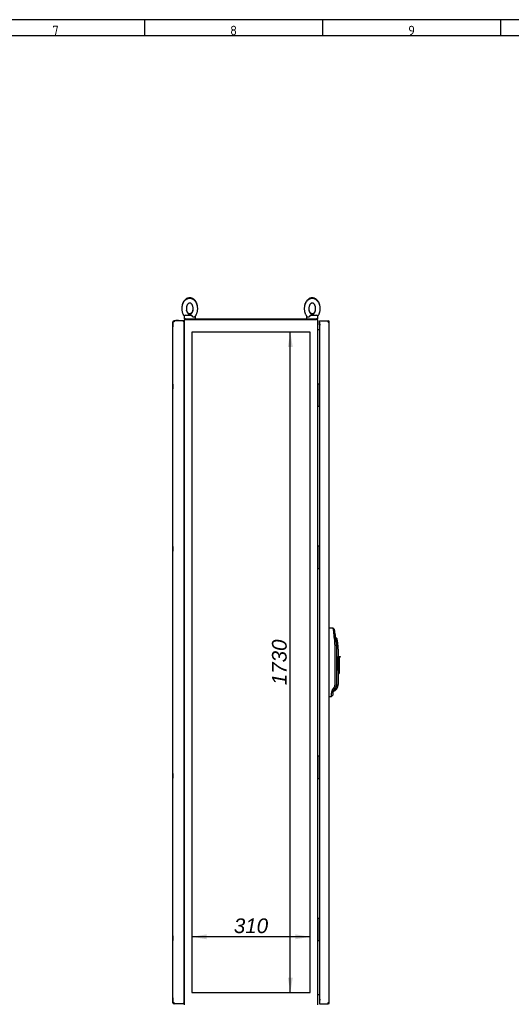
# Paper-space layout 'Layout1' of a CAD drawing. Extents: x 87 to 5769, y 148 to 4026.
# Tile 7 of 8: x 3068 to 4356, y 1446 to 4026. Entities that reach past the tile are written whole.
import ezdxf
from ezdxf.lldxf.tags import DXFTag

# ---------------------------------------------------------------- set-up
doc = ezdxf.new("R2010")
doc.units = 0
doc.header["$LTSCALE"] = 14
doc.layers.get('0').update_dxf_attribs({"linetype": 'CONTINUOUS'})
for name, color, linetype in [('_TRANSLATION', 7, 'CONTINUOUS'), ('AE00100_03', 7, 'CONTINUOUS'), ('AE00198_03', 7, 'CONTINUOUS'), ('AE00219_03', 7, 'CONTINUOUS'), ('AE00500_10', 7, 'CONTINUOUS'), ('AE00715_01', 7, 'CONTINUOUS'), ('AE00992_10', 7, 'CONTINUOUS'), ('DEFAULT', 7, 'CONTINUOUS'), ('DV3__TRANSLATION', 7, 'CONTINUOUS'), ('F0000000_08', 7, 'CONTINUOUS'), ('F0000000_85', 7, 'CONTINUOUS'), ('F0000000_89', 7, 'CONTINUOUS'), ('F0000000_91', 7, 'CONTINUOUS'), ('F0000001_27', 7, 'CONTINUOUS'), ('F0000001_28', 7, 'CONTINUOUS'), ('F0000001_37', 7, 'CONTINUOUS')]:
    doc.layers.add(name, color=color, linetype=linetype)
doc.styles.add('SEACAD_ARIAL', font='arial.ttf')
doc.styles.add('SEACAD_ARIALI', font='ariali.ttf')
tags = doc.linetypes.add('CENTER2', pattern=[28.575, 19.05, -3.175, 3.175, -3.175]).pattern_tags.tags
tags[10:11] = [DXFTag(74, 4), DXFTag(75, 0), DXFTag(340, '0'), DXFTag(46, 0.0), DXFTag(50, 0.0), DXFTag(44, 0.0), DXFTag(45, 0.0)]
tags[8:9] = [DXFTag(74, 4), DXFTag(75, 0), DXFTag(340, '0'), DXFTag(46, 0.0), DXFTag(50, 0.0), DXFTag(44, 0.0), DXFTag(45, 0.0)]
tags[6:7] = [DXFTag(74, 4), DXFTag(75, 0), DXFTag(340, '0'), DXFTag(46, 0.0), DXFTag(50, 0.0), DXFTag(44, 0.0), DXFTag(45, 0.0)]
tags[4:5] = [DXFTag(74, 4), DXFTag(75, 0), DXFTag(340, '0'), DXFTag(46, 0.0), DXFTag(50, 0.0), DXFTag(44, 0.0), DXFTag(45, 0.0)]
doc.dimstyles.new('ISO', dxfattribs={"dimtxt": 16.5, "dimasz": 16.5, "dimexe": 8.25, "dimexo": 8.25, "dimgap": 4.125, "dimtad": 1, "dimdec": 1, "dimtxsty": 'SEACAD_ARIAL', "dimblk1": '_SE_FILLED', "dimblk2": '_SE_FILLED', "dimsah": 1, "dimcen": 8.25, "dimazin": 3, "dimtfac": 0.7, "dimtdec": 3, "dimtmove": 0, "dimatfit": 3})

# ---------------------------------------------------------------- blocks, each defined once
blk = doc.blocks.new('DMBLK148')
at = {"layer": '_TRANSLATION', "linetype": 'CONTINUOUS'}
for points in [[(3557.5, 1629.6), (3519, 1623.2), (3557.5, 1616.8)], [(3790.5, 1629.6), (3790.5, 1616.8), (3829, 1623.2)]]:
    blk.add_hatch(color=7, dxfattribs=at).paths.add_polyline_path(points)
at = {"layer": '_TRANSLATION', "color": 7, "linetype": 'CONTINUOUS'}
blk.add_line((3829, 1623.2), (3519, 1623.2), dxfattribs=at)
at = {"layer": '_TRANSLATION', "color": 7, "linetype": 'CONTINUOUS', "style": 'SEACAD_ARIALI'}
blk.add_text('310', height=38.5, dxfattribs=at).set_placement((3629.1, 1632.8))
blk = doc.blocks.new('_SE_FILLED')
at = {"color": 0}
blk.add_line((0, 0), (-1, 0), dxfattribs=at)
blk.add_solid([(0, 0), (-1, -0.1665), (-1, 0.1665), (0, 0)], dxfattribs=at)
blk = doc.blocks.new('DMBLK149')
at = {"layer": '_TRANSLATION', "linetype": 'CONTINUOUS'}
for points in [[(3770.7, 3168.9), (3783.5, 3168.9), (3777.1, 3207.4)], [(3770.7, 1515.9), (3777.1, 1477.4), (3783.5, 1515.9)]]:
    blk.add_hatch(color=7, dxfattribs=at).paths.add_polyline_path(points)
at = {"layer": '_TRANSLATION', "color": 7, "linetype": 'CONTINUOUS'}
blk.add_line((3777.1, 1477.4), (3777.1, 3207.4), dxfattribs=at)
at = {"layer": '_TRANSLATION', "color": 7, "linetype": 'CONTINUOUS', "style": 'SEACAD_ARIALI'}
blk.add_text('1730', height=38.5, rotation=90, dxfattribs=at).set_placement((3767.5, 2282.5))

psp = doc.layouts.get("Layout1")

# ---------------------------------------------------------------- linework, layer by layer
at = {"color": 7, "linetype": 'CONTINUOUS'}
for p, q in [((5769.29, 4026.24), (87.28, 4026.24)), ((3394.72, 4026.24), (3394.72, 3983.84)), ((3861.15, 4026.24), (3861.15, 3983.84)), ((4327.59, 4026.24), (4327.59, 3983.84))]:
    psp.add_line(p, q, dxfattribs=at)
at = {"layer": 'AE00100_03', "color": 7, "linetype": 'CONTINUOUS'}
psp.add_line((3477.82, 3238.71), (3483.22, 3238.71), dxfattribs=at)
for centre, start, end in [((3477.82, 3237.41), 90, 180), ((3483.22, 3237.41), 0, 90)]:
    psp.add_arc(centre, 1.3, start, end, dxfattribs=at)
at = {"layer": 'AE00198_03', "color": 7, "linetype": 'CONTINUOUS'}
for p, q in [((3853.72, 3070.16), (3853.02, 3070.16)), ((3853.72, 3059.66), (3853.72, 3070.16)), ((3853.02, 3059.66), (3853.72, 3059.66)), ((3853.72, 3025.16), (3853.02, 3025.16)), ((3853.72, 3014.66), (3853.72, 3025.16)), ((3853.02, 3014.66), (3853.72, 3014.66)), ((3853.72, 2645.16), (3853.02, 2645.16)), ((3853.02, 2634.66), (3853.72, 2634.66)), ((3853.72, 2634.66), (3853.72, 2645.16)), ((3853.72, 2600.16), (3853.02, 2600.16)), ((3853.02, 2589.66), (3853.72, 2589.66)), ((3853.72, 2589.66), (3853.72, 2600.16)), ((3853.72, 2095.16), (3853.02, 2095.16)), ((3853.72, 2084.66), (3853.72, 2095.16)), ((3853.02, 2084.66), (3853.72, 2084.66)), ((3853.72, 2050.16), (3853.02, 2050.16)), ((3853.02, 2039.66), (3853.72, 2039.66)), ((3853.72, 2039.66), (3853.72, 2050.16)), ((3853.72, 1670.16), (3853.02, 1670.16)), ((3853.02, 1659.66), (3853.72, 1659.66)), ((3853.72, 1659.66), (3853.72, 1670.16)), ((3853.72, 1625.16), (3853.02, 1625.16)), ((3853.02, 1614.66), (3853.72, 1614.66)), ((3853.72, 1614.66), (3853.72, 1625.16))]:
    psp.add_line(p, q, dxfattribs=at)
at = {"layer": 'AE00219_03', "color": 7, "linetype": 'CONTINUOUS'}
for p, q in [((3469.32, 3233.41), (3469.32, 3221.41)), ((3469.52, 3233.41), (3469.32, 3233.41)), ((3469.32, 3221.41), (3469.52, 3221.41)), ((3469.32, 3070.91), (3469.32, 3058.91)), ((3469.52, 3070.91), (3469.32, 3070.91)), ((3469.32, 3058.91), (3469.52, 3058.91)), ((3469.32, 2645.91), (3469.32, 2633.91)), ((3469.52, 2645.91), (3469.32, 2645.91)), ((3469.32, 2633.91), (3469.52, 2633.91)), ((3469.32, 2050.91), (3469.32, 2038.91)), ((3469.52, 2050.91), (3469.32, 2050.91)), ((3469.32, 2038.91), (3469.52, 2038.91)), ((3469.32, 1625.91), (3469.32, 1613.91)), ((3469.52, 1625.91), (3469.32, 1625.91)), ((3469.32, 1613.91), (3469.52, 1613.91)), ((3469.32, 1463.41), (3469.32, 1451.41)), ((3469.52, 1463.41), (3469.32, 1463.41)), ((3469.32, 1451.41), (3469.52, 1451.41))]:
    psp.add_line(p, q, dxfattribs=at)
at = {"layer": 'AE00500_10', "color": 7, "linetype": 'CONTINUOUS'}
for p, q in [((3499.02, 3232.11), (3499.52, 3232.11)), ((3848.52, 3232.11), (3849.02, 3232.11)), ((3849.02, 3232.11), (3849.02, 3232.08)), ((3849.02, 3227.43), (3849.02, 3232.08)), ((3849.02, 3227.43), (3849.02, 3227.38)), ((3849.02, 3222.73), (3849.02, 3227.38)), ((3499.52, 3222.71), (3499.02, 3222.71)), ((3849.02, 3222.71), (3848.52, 3222.71)), ((3849.02, 3222.73), (3849.02, 3222.71)), ((3499.52, 3070.33), (3499.02, 3070.33)), ((3499.02, 3059.49), (3499.52, 3059.49)), ((3499.52, 3025.33), (3499.02, 3025.33)), ((3499.02, 3014.49), (3499.52, 3014.49)), ((3499.52, 2645.33), (3499.02, 2645.33)), ((3499.02, 2634.49), (3499.52, 2634.49)), ((3499.52, 2600.33), (3499.02, 2600.33)), ((3499.02, 2589.49), (3499.52, 2589.49)), ((3499.52, 2095.33), (3499.02, 2095.33)), ((3499.02, 2084.49), (3499.52, 2084.49)), ((3499.52, 2050.33), (3499.02, 2050.33)), ((3499.02, 2039.49), (3499.52, 2039.49)), ((3499.52, 1670.33), (3499.02, 1670.33)), ((3499.02, 1659.49), (3499.52, 1659.49)), ((3499.52, 1625.33), (3499.02, 1625.33)), ((3499.02, 1614.49), (3499.52, 1614.49)), ((3499.02, 1462.11), (3499.52, 1462.11)), ((3499.52, 1452.71), (3499.02, 1452.71)), ((3848.52, 1462.11), (3849.02, 1462.11)), ((3849.02, 1452.71), (3848.52, 1452.71)), ((3849.02, 1462.11), (3849.02, 1462.08)), ((3849.02, 1457.43), (3849.02, 1462.08)), ((3849.02, 1457.43), (3849.02, 1457.38)), ((3849.02, 1452.73), (3849.02, 1457.38)), ((3849.02, 1452.73), (3849.02, 1452.71))]:
    psp.add_line(p, q, dxfattribs=at)
at = {"layer": 'AE00715_01', "color": 7, "linetype": 'CONTINUOUS'}
for p, q in [((3501.52, 3252.41), (3516.82, 3252.41)), ((3831.22, 3252.41), (3846.52, 3252.41)), ((3498.52, 3250.08), (3498.52, 3249.41)), ((3498.52, 3249.41), (3498.52, 3242.41)), ((3498.52, 3242.41), (3502.32, 3242.41)), ((3528.52, 3249.41), (3528.52, 3250.1)), ((3528.52, 3242.41), (3528.52, 3249.41)), ((3819.52, 3250.08), (3819.52, 3249.41)), ((3819.52, 3249.41), (3819.52, 3242.41)), ((3845.72, 3242.41), (3849.52, 3242.41)), ((3849.52, 3249.41), (3849.52, 3250.1)), ((3849.52, 3242.41), (3849.52, 3249.41))]:
    psp.add_line(p, q, dxfattribs=at)
for centre, start, end in [((3501.52, 3249.41), 90, 180), ((3846.52, 3249.41), 0, 90), ((3525.52, 3249.41), 0, 10.75538), ((3822.52, 3249.41), 169.86605, 180)]:
    psp.add_arc(centre, 3, start, end, dxfattribs=at)
for points, knots in [([(3513.52, 3295.91), (3512.97, 3295.9), (3511.79, 3295.86), (3509.74, 3295.52), (3507.55, 3294.86), (3505.42, 3293.89), (3503.4, 3292.64), (3501.49, 3291.11), (3499.72, 3289.32), (3498.11, 3287.28), (3496.67, 3285.02), (3495.43, 3282.56), (3494.41, 3279.93), (3493.61, 3277.17), (3493.04, 3274.32), (3492.71, 3271.4), (3492.63, 3268.45), (3492.79, 3265.51), (3493.19, 3262.6), (3493.84, 3259.75), (3494.72, 3257.01), (3495.83, 3254.4), (3497.13, 3252.01), (3498.12, 3250.58), (3498.62, 3249.92)], [0, 0, 0, 0, 0.02691094, 0.06771469, 0.10852356, 0.14957692, 0.19108102, 0.23317212, 0.27589769, 0.31921468, 0.36301045, 0.40714087, 0.45146953, 0.49588877, 0.54032969, 0.58477778, 0.62924225, 0.67374656, 0.71831388, 0.7629704, 0.80773869, 0.8526244, 0.89760159, 0.93878571, 0.93878571, 0.93878571, 0.93878571]), ([(3513.52, 3297.41), (3512.97, 3297.4), (3511.79, 3297.36), (3509.74, 3297.02), (3507.55, 3296.36), (3505.42, 3295.39), (3503.4, 3294.14), (3501.49, 3292.61), (3499.72, 3290.82), (3498.11, 3288.78), (3496.67, 3286.52), (3495.43, 3284.06), (3494.41, 3281.43), (3493.76, 3279.19), (3493.45, 3277.83), (3493.37, 3277.41)], [0, 0, 0, 0, 0.02690679, 0.06770426, 0.10850684, 0.14955388, 0.19105158, 0.23313619, 0.27585518, 0.3191655, 0.36295452, 0.40707814, 0.45139997, 0.49581236, 0.51534461, 0.51534461, 0.51534461, 0.51534461]), ([(3513.52, 3283.91), (3513.67, 3283.9), (3514.11, 3283.89), (3514.92, 3283.73), (3515.93, 3283.3), (3516.96, 3282.64), (3518, 3281.71), (3519.02, 3280.49), (3519.95, 3279.03), (3520.76, 3277.37), (3521.44, 3275.52), (3521.94, 3273.52), (3522.27, 3271.43), (3522.4, 3269.27), (3522.33, 3267.11), (3522.07, 3264.98), (3521.62, 3262.95), (3521.01, 3261.05), (3520.25, 3259.33), (3519.37, 3257.83), (3518.41, 3256.56), (3517.4, 3255.54), (3516.38, 3254.78), (3515.38, 3254.26), (3514.39, 3253.96), (3513.36, 3253.87), (3512.32, 3254.02), (3511.27, 3254.43), (3510.23, 3255.06), (3509.18, 3255.96), (3508.15, 3257.15), (3507.21, 3258.57), (3506.38, 3260.21), (3505.68, 3262.03), (3505.15, 3264.01), (3504.8, 3266.09), (3504.64, 3268.24), (3504.68, 3270.41), (3504.92, 3272.54), (3505.34, 3274.59), (3505.93, 3276.51), (3506.68, 3278.25), (3507.54, 3279.79), (3508.49, 3281.1), (3509.49, 3282.15), (3510.51, 3282.95), (3511.51, 3283.5), (3512.54, 3283.84), (3513.14, 3283.89), (3513.52, 3283.91)], [0, 0, 0, 0, 0.0101142, 0.0349223, 0.0570708, 0.0778227, 0.099893, 0.1211499, 0.1420609, 0.1628795, 0.1836991, 0.2045692, 0.2255014, 0.2464797, 0.2674741, 0.2884441, 0.3093451, 0.3301483, 0.3508402, 0.3714344, 0.391991, 0.4125991, 0.4334675, 0.4549735, 0.4777626, 0.5028778, 0.5312511, 0.5537002, 0.5746179, 0.5968739, 0.6182127, 0.6391524, 0.6599747, 0.6807905, 0.7016521, 0.7225761, 0.7435496, 0.7645439, 0.7855207, 0.8064333, 0.8272514, 0.8479587, 0.8685642, 0.8891201, 0.9097116, 0.9305257, 0.9519115, 0.974469, 1, 1, 1, 1]), ([(3533.84, 3276.48), (3533.77, 3276.89), (3533.51, 3278.25), (3532.92, 3280.52), (3531.96, 3283.22), (3530.77, 3285.78), (3529.36, 3288.16), (3527.74, 3290.34), (3525.93, 3292.27), (3523.95, 3293.92), (3521.84, 3295.27), (3519.62, 3296.31), (3517.36, 3297.01), (3515.26, 3297.36), (3514.07, 3297.4), (3513.52, 3297.41)], [0.47019554, 0.47019554, 0.47019554, 0.47019554, 0.48897422, 0.53365828, 0.5784585, 0.62337201, 0.66835032, 0.71328141, 0.75800841, 0.80233624, 0.84607396, 0.88909056, 0.93135724, 0.97295694, 1, 1, 1, 1]), ([(3526, 3247.2), (3526.05, 3247.24), (3526.69, 3247.8), (3527.89, 3249.2), (3529.44, 3251.28), (3530.81, 3253.62), (3531.98, 3256.14), (3532.93, 3258.82), (3533.65, 3261.61), (3534.13, 3264.49), (3534.38, 3267.43), (3534.38, 3270.38), (3534.13, 3273.31), (3533.65, 3276.2), (3532.92, 3279.02), (3531.96, 3281.72), (3530.77, 3284.28), (3529.36, 3286.66), (3527.74, 3288.84), (3525.93, 3290.77), (3523.95, 3292.42), (3521.84, 3293.77), (3519.62, 3294.81), (3517.36, 3295.51), (3515.26, 3295.86), (3514.07, 3295.9), (3513.52, 3295.91)], [0, 0, 0, 0, 0.0030576, 0.0459931, 0.0894874, 0.1334125, 0.1776228, 0.2219914, 0.2664194, 0.3108607, 0.3553103, 0.3997831, 0.4443056, 0.4888981, 0.5335888, 0.5783957, 0.6233159, 0.6683009, 0.7132387, 0.7579724, 0.8023068, 0.846051, 0.889074, 0.931347, 0.9729529, 1, 1, 1, 1]), ([(3834.52, 3295.91), (3833.97, 3295.9), (3832.79, 3295.86), (3830.74, 3295.52), (3828.55, 3294.86), (3826.42, 3293.89), (3824.4, 3292.64), (3822.49, 3291.11), (3820.72, 3289.32), (3819.11, 3287.28), (3817.67, 3285.02), (3816.43, 3282.56), (3815.41, 3279.93), (3814.61, 3277.17), (3814.04, 3274.32), (3813.71, 3271.4), (3813.63, 3268.45), (3813.79, 3265.51), (3814.19, 3262.6), (3814.84, 3259.75), (3815.72, 3257.01), (3816.83, 3254.4), (3818.17, 3251.94), (3819.72, 3249.72), (3821.06, 3248.1), (3821.85, 3247.4), (3822.06, 3247.22)], [0, 0, 0, 0, 0.0269068, 0.0677043, 0.1085068, 0.1495539, 0.1910516, 0.2331362, 0.2758552, 0.3191655, 0.3629545, 0.4070781, 0.4514, 0.4958124, 0.5402464, 0.5846877, 0.6291453, 0.6736428, 0.7182032, 0.7628528, 0.8076142, 0.852493, 0.8974633, 0.9424276, 0.9872474, 1, 1, 1, 1]), ([(3834.52, 3297.41), (3833.97, 3297.4), (3832.79, 3297.36), (3830.74, 3297.02), (3828.55, 3296.36), (3826.42, 3295.39), (3824.4, 3294.14), (3822.49, 3292.61), (3820.72, 3290.82), (3819.11, 3288.78), (3817.67, 3286.52), (3816.43, 3284.06), (3815.41, 3281.43), (3814.76, 3279.19), (3814.45, 3277.83), (3814.37, 3277.41)], [0, 0, 0, 0, 0.02691094, 0.06771469, 0.10852356, 0.14957692, 0.19108102, 0.23317212, 0.27589769, 0.31921468, 0.36301045, 0.40714087, 0.45146953, 0.49588877, 0.51542402, 0.51542402, 0.51542402, 0.51542402]), ([(3834.52, 3283.91), (3834.67, 3283.9), (3835.11, 3283.89), (3835.92, 3283.73), (3836.93, 3283.3), (3837.96, 3282.64), (3839, 3281.71), (3840.02, 3280.49), (3840.95, 3279.03), (3841.76, 3277.37), (3842.44, 3275.52), (3842.94, 3273.52), (3843.27, 3271.43), (3843.4, 3269.27), (3843.33, 3267.11), (3843.07, 3264.98), (3842.62, 3262.95), (3842.01, 3261.05), (3841.25, 3259.33), (3840.37, 3257.83), (3839.41, 3256.56), (3838.4, 3255.54), (3837.38, 3254.78), (3836.38, 3254.26), (3835.39, 3253.96), (3834.36, 3253.87), (3833.32, 3254.02), (3832.27, 3254.43), (3831.23, 3255.06), (3830.18, 3255.96), (3829.15, 3257.15), (3828.21, 3258.57), (3827.38, 3260.21), (3826.68, 3262.03), (3826.15, 3264.01), (3825.8, 3266.09), (3825.64, 3268.24), (3825.68, 3270.41), (3825.92, 3272.54), (3826.34, 3274.59), (3826.93, 3276.51), (3827.68, 3278.25), (3828.54, 3279.79), (3829.49, 3281.1), (3830.49, 3282.15), (3831.51, 3282.95), (3832.51, 3283.5), (3833.54, 3283.84), (3834.14, 3283.89), (3834.52, 3283.91)], [0, 0, 0, 0, 0.0101142, 0.0349223, 0.0570708, 0.0778227, 0.099893, 0.1211499, 0.1420609, 0.1628795, 0.1836991, 0.2045692, 0.2255014, 0.2464797, 0.2674741, 0.2884441, 0.3093451, 0.3301483, 0.3508402, 0.3714344, 0.391991, 0.4125991, 0.4334675, 0.4549735, 0.4777626, 0.5028778, 0.5312511, 0.5537002, 0.5746179, 0.5968739, 0.6182127, 0.6391524, 0.6599747, 0.6807905, 0.7016521, 0.7225761, 0.7435496, 0.7645439, 0.7855207, 0.8064333, 0.8272514, 0.8479587, 0.8685642, 0.8891201, 0.9097116, 0.9305257, 0.9519115, 0.974469, 1, 1, 1, 1]), ([(3854.84, 3276.48), (3854.77, 3276.89), (3854.51, 3278.25), (3853.92, 3280.52), (3852.96, 3283.22), (3851.77, 3285.78), (3850.36, 3288.16), (3848.74, 3290.34), (3846.93, 3292.27), (3844.95, 3293.92), (3842.84, 3295.27), (3840.62, 3296.31), (3838.36, 3297.01), (3836.26, 3297.36), (3835.07, 3297.4), (3834.52, 3297.41)], [0.47011662, 0.47011662, 0.47011662, 0.47011662, 0.48889809, 0.53358881, 0.57839571, 0.62331591, 0.66830091, 0.7132387, 0.75797236, 0.80230679, 0.84605103, 0.88907404, 0.93134701, 0.97295291, 1, 1, 1, 1]), ([(3849.43, 3249.93), (3849.77, 3250.38), (3850.6, 3251.55), (3851.81, 3253.62), (3852.98, 3256.14), (3853.93, 3258.82), (3854.65, 3261.61), (3855.13, 3264.49), (3855.38, 3267.43), (3855.38, 3270.38), (3855.13, 3273.31), (3854.65, 3276.2), (3853.92, 3279.02), (3852.96, 3281.72), (3851.77, 3284.28), (3850.36, 3286.66), (3848.74, 3288.84), (3846.93, 3290.77), (3844.95, 3292.42), (3842.84, 3293.77), (3840.62, 3294.81), (3838.36, 3295.51), (3836.26, 3295.86), (3835.07, 3295.9), (3834.52, 3295.91)], [0.06165705, 0.06165705, 0.06165705, 0.06165705, 0.08962305, 0.13354154, 0.17774525, 0.22210728, 0.26652863, 0.31096339, 0.3554063, 0.39987246, 0.44438832, 0.48897422, 0.53365828, 0.5784585, 0.62337201, 0.66835032, 0.71328141, 0.75800841, 0.80233624, 0.84607396, 0.88909056, 0.93135724, 0.97295694, 1, 1, 1, 1]), ([(3521.59, 3264.47), (3521.42, 3263.81), (3521.01, 3262.55), (3520.25, 3260.83), (3519.37, 3259.33), (3518.41, 3258.06), (3517.4, 3257.04), (3516.38, 3256.28), (3515.38, 3255.76), (3514.39, 3255.46), (3513.36, 3255.37), (3512.32, 3255.52), (3511.27, 3255.93), (3510.23, 3256.56), (3509.18, 3257.46), (3508.15, 3258.65), (3507.21, 3260.07), (3506.38, 3261.71), (3505.68, 3263.53), (3505.33, 3264.85), (3505.19, 3265.52)], [0.30934514, 0.30934514, 0.30934514, 0.30934514, 0.33014835, 0.35084017, 0.37143435, 0.39199095, 0.41259907, 0.43346753, 0.45497349, 0.47776258, 0.50287784, 0.53125113, 0.5537002, 0.57461785, 0.5968739, 0.61821268, 0.63915236, 0.65997471, 0.68079052, 0.70165214, 0.70165214, 0.70165214, 0.70165214]), ([(3516.82, 3252.41), (3516.95, 3252.41), (3517.08, 3252.39), (3517.34, 3252.31), (3517.47, 3252.24), (3517.73, 3252.08), (3517.86, 3251.99), (3518.12, 3251.76), (3518.25, 3251.63), (3518.52, 3251.34), (3518.64, 3251.19), (3518.9, 3250.86), (3519.03, 3250.69), (3519.39, 3250.16), (3519.62, 3249.78), (3519.82, 3249.41)], [0, 0, 0, 0, 0.125, 0.125, 0.25, 0.25, 0.375, 0.375, 0.5, 0.5, 0.625, 0.625, 0.75, 0.75, 1, 1, 1, 1]), ([(3842.59, 3264.47), (3842.42, 3263.81), (3842.01, 3262.55), (3841.25, 3260.83), (3840.37, 3259.33), (3839.41, 3258.06), (3838.4, 3257.04), (3837.38, 3256.28), (3836.38, 3255.76), (3835.39, 3255.46), (3834.36, 3255.37), (3833.32, 3255.52), (3832.27, 3255.93), (3831.23, 3256.56), (3830.18, 3257.46), (3829.15, 3258.65), (3828.21, 3260.07), (3827.38, 3261.71), (3826.68, 3263.53), (3826.33, 3264.85), (3826.19, 3265.52)], [0.30934514, 0.30934514, 0.30934514, 0.30934514, 0.33014835, 0.35084017, 0.37143435, 0.39199095, 0.41259907, 0.43346753, 0.45497349, 0.47776258, 0.50287784, 0.53125113, 0.5537002, 0.57461785, 0.5968739, 0.61821268, 0.63915236, 0.65997471, 0.68079052, 0.70165214, 0.70165214, 0.70165214, 0.70165214]), ([(3828.21, 3249.41), (3828.41, 3249.78), (3828.64, 3250.15), (3829.01, 3250.69), (3829.13, 3250.86), (3829.39, 3251.18), (3829.52, 3251.34), (3829.78, 3251.63), (3829.91, 3251.75), (3830.17, 3251.98), (3830.3, 3252.08), (3830.56, 3252.24), (3830.69, 3252.3), (3830.95, 3252.39), (3831.08, 3252.41), (3831.22, 3252.41)], [0, 0, 0, 0, 0.25, 0.25, 0.375, 0.375, 0.5, 0.5, 0.625, 0.625, 0.75, 0.75, 0.875, 0.875, 1, 1, 1, 1]), ([(3526, 3247.19), (3525.88, 3247.08), (3525.76, 3246.98), (3525.49, 3246.8), (3525.34, 3246.72), (3525.01, 3246.59), (3524.85, 3246.54), (3524.49, 3246.47), (3524.31, 3246.46), (3523.94, 3246.46), (3523.75, 3246.47), (3523.36, 3246.54), (3523.16, 3246.59), (3522.76, 3246.72), (3522.57, 3246.8), (3522.17, 3246.99), (3521.97, 3247.1), (3521.39, 3247.49), (3521.03, 3247.8), (3520.53, 3248.35), (3520.37, 3248.55), (3520.08, 3248.96), (3519.94, 3249.18), (3519.82, 3249.41)], [0.25751171, 0.25751171, 0.25751171, 0.25751171, 0.3125, 0.3125, 0.375, 0.375, 0.4375, 0.4375, 0.5, 0.5, 0.5625, 0.5625, 0.625, 0.625, 0.6875, 0.6875, 0.75, 0.75, 0.875, 0.875, 0.9375, 0.9375, 1, 1, 1, 1]), ([(3828.21, 3249.41), (3827.97, 3248.96), (3827.68, 3248.54), (3827.01, 3247.8), (3826.65, 3247.49), (3826.07, 3247.11), (3825.87, 3246.99), (3825.47, 3246.8), (3825.28, 3246.72), (3824.88, 3246.59), (3824.68, 3246.54), (3824.29, 3246.47), (3824.1, 3246.46), (3823.73, 3246.46), (3823.55, 3246.47), (3823.2, 3246.54), (3823.03, 3246.59), (3822.7, 3246.72), (3822.55, 3246.8), (3822.28, 3246.98), (3822.15, 3247.08), (3822.03, 3247.19)], [0, 0, 0, 0, 0.125, 0.125, 0.25, 0.25, 0.3125, 0.3125, 0.375, 0.375, 0.4375, 0.4375, 0.5, 0.5, 0.5625, 0.5625, 0.625, 0.625, 0.6875, 0.6875, 0.74422764, 0.74422764, 0.74422764, 0.74422764])]:
    psp.add_open_spline(points, degree=3, knots=knots, dxfattribs=at)
at = {"layer": 'AE00992_10', "color": 7, "linetype": 'CONTINUOUS'}
for p, q in [((3879.27, 2431.91), (3879.57, 2431.9)), ((3889.44, 2431.55), (3892.82, 2428.65)), ((3895.17, 2414.47), (3891.76, 2413.98)), ((3896.8, 2406.25), (3896.16, 2406.25)), ((3899.75, 2403.8), (3896.8, 2406.25)), ((3894.32, 2284.57), (3894.32, 2376.91)), ((3897.17, 2394.94), (3897.18, 2393.4)), ((3897.18, 2393.4), (3897.66, 2376.91)), ((3897.66, 2376.91), (3897.66, 2284.57)), ((3901.29, 2393.75), (3898.31, 2393.4)), ((3899.27, 2284.53), (3899.27, 2376.91)), ((3902.27, 2376.91), (3902.27, 2357.92)), ((3902.27, 2357.92), (3904.77, 2357.92)), ((3902.27, 2321.92), (3902.27, 2357.92)), ((3904.77, 2357.92), (3904.77, 2355.92)), ((3904.77, 2357.92), (3907.27, 2357.92)), ((3904.77, 2355.92), (3904.77, 2321.92)), ((3907.27, 2355.92), (3904.77, 2355.92)), ((3907.27, 2357.92), (3907.27, 2355.92)), ((3902.27, 2321.19), (3902.27, 2321.92)), ((3904.77, 2321.92), (3902.27, 2321.92)), ((3902.27, 2321.19), (3902.27, 2284.53)), ((3902.27, 2312.92), (3904.77, 2312.92)), ((3904.77, 2321.92), (3904.77, 2312.92)), ((3886.54, 2268.2), (3888.03, 2270.7)), ((3888.03, 2270.7), (3891.04, 2274.73)), ((3890.76, 2268.56), (3888.03, 2270.7)), ((3893.78, 2272.59), (3890.76, 2268.56)), ((3893.78, 2272.59), (3891.04, 2274.73)), ((3893.11, 2271.7), (3894.03, 2272.26)), ((3894.02, 2272.92), (3893.78, 2272.59)), ((3896.41, 2270.39), (3894.39, 2268.37)), ((3898.7, 2273.13), (3896.41, 2270.39)), ((3879.57, 2252.92), (3879.27, 2252.91)), ((3888.27, 2256.68), (3884.82, 2253.1)), ((3884.82, 2253.1), (3884.82, 2253.1)), ((3888.27, 2263.56), (3884.86, 2261.76)), ((3889.26, 2266.56), (3886.54, 2268.2)), ((3888.27, 2263.56), (3888.27, 2256.68)), ((3890.76, 2268.56), (3889.26, 2266.56)), ((3889.27, 2266.25), (3894.39, 2268.37))]:
    psp.add_line(p, q, dxfattribs=at)
for centre, radius, start, end in [((3600.47, 2384.5), 292.77, 5.78029, 9.24847), ((3624.59, 2376.91), 273.18, 7.90425, 10.9191), ((3625.08, 2376.93), 269.24, 359.9947, 7.90951), ((3624.57, 2376.91), 273.2, 3.78507, 7.90405), ((3659.99, 2372.02), 239.28, 5.1262, 8.22455), ((3757.3, 2376.91), 144.97, 6.66995, 10.69218), ((3757.3, 2376.91), 141.97, 0, 6.66995), ((3757.3, 2376.91), 144.97, 0, 6.66995), ((3877.87, 2284.58), 16.44, 323.21101, 359.97779), ((3882.27, 2284.53), 17, 313.77084, 0), ((3899.82, 2254.14), 19.02, 93.37958, 107.72511), ((3882.27, 2284.53), 20, 325.22791, 0), ((3674.08, 2258.51), 210.81, 358.52886, 0.88139), ((3897.56, 2261.88), 12.7, 150.18963, 180.57021), ((3893.27, 2263.56), 5, 143.18881, 180.0006)]:
    psp.add_arc(centre, radius, start, end, dxfattribs=at)
for centre, major_axis, start_param, end_param in [((3878.96, 2414.41), (-501.44, 17.51), 4.6927123, 4.712389), ((3878.96, 2270.41), (-501.44, -17.51), 1.5707963, 1.5812581)]:
    psp.add_ellipse(centre, major_axis=major_axis, ratio=0.0348783, start_param=start_param, end_param=end_param, dxfattribs=at)
for points, degree, knots in [([(3897.66, 2284.57), (3897.67, 2281.47), (3896.73, 2278.46), (3895.79, 2275.46), (3894.02, 2272.92)], 2, [0, 0, 0, 0.5, 0.5, 1, 1, 1]), ([(3889.27, 2266.25), (3889.27, 2266.25), (3889.27, 2266.26), (3889.3, 2266.3), (3889.35, 2266.38), (3889.41, 2266.48), (3889.5, 2266.62), (3889.6, 2266.78), (3889.72, 2266.98), (3889.86, 2267.2), (3890.02, 2267.46), (3890.19, 2267.74), (3890.33, 2267.96), (3890.39, 2268.06)], 3, [0.50001523, 0.50001523, 0.50001523, 0.50001523, 0.54423666, 0.58862653, 0.63321161, 0.67801832, 0.72307269, 0.76840034, 0.8140264, 0.85997552, 0.90627186, 0.95293901, 1, 1, 1, 1])]:
    psp.add_open_spline(points, degree=degree, knots=knots, dxfattribs=at)
at = {"layer": 'DEFAULT', "color": 7, "linetype": 'CONTINUOUS'}
psp.add_line((5769.29, 3983.84), (87.28, 3983.84), dxfattribs=at)
at = {"layer": 'DV3__TRANSLATION', "color": 7, "linetype": 'CENTER2'}
for p, q in [((3829.02, 3207.41), (3519.02, 3207.41)), ((3519.02, 3207.41), (3519.02, 1477.41)), ((3829.02, 1477.41), (3829.02, 3207.41)), ((3519.02, 1477.41), (3829.02, 1477.41))]:
    psp.add_line(p, q, dxfattribs=at)
at = {"layer": 'F0000000_08', "color": 7, "linetype": 'CONTINUOUS'}
for p, q in [((3849.02, 3072.41), (3849.52, 3072.41)), ((3849.52, 3072.41), (3852.02, 3072.41)), ((3852.02, 3072.41), (3852.52, 3072.41)), ((3852.52, 3072.41), (3852.61, 3072.41)), ((3852.77, 3072.41), (3852.61, 3072.41)), ((3853.02, 3071.91), (3853.02, 3012.91)), ((3853.17, 3072.21), (3853.77, 3071.41)), ((3849.52, 3012.41), (3849.02, 3012.41)), ((3852.02, 3012.41), (3849.52, 3012.41)), ((3852.52, 3012.41), (3852.02, 3012.41)), ((3852.61, 3012.41), (3852.52, 3012.41)), ((3853.77, 3013.41), (3853.17, 3012.61)), ((3849.02, 2647.41), (3849.52, 2647.41)), ((3849.52, 2647.41), (3852.02, 2647.41)), ((3852.02, 2647.41), (3852.52, 2647.41)), ((3852.52, 2647.41), (3852.61, 2647.41)), ((3852.77, 2647.41), (3852.61, 2647.41)), ((3853.02, 2646.91), (3853.02, 2587.91)), ((3853.17, 2647.21), (3853.77, 2646.41)), ((3849.52, 2587.41), (3849.02, 2587.41)), ((3852.02, 2587.41), (3849.52, 2587.41)), ((3852.52, 2587.41), (3852.02, 2587.41)), ((3852.61, 2587.41), (3852.52, 2587.41)), ((3853.77, 2588.41), (3853.17, 2587.61)), ((3849.02, 2097.41), (3849.52, 2097.41)), ((3849.52, 2097.41), (3852.02, 2097.41)), ((3852.02, 2097.41), (3852.52, 2097.41)), ((3852.52, 2097.41), (3852.61, 2097.41)), ((3852.77, 2097.41), (3852.61, 2097.41)), ((3853.02, 2096.91), (3853.02, 2037.91)), ((3853.17, 2097.21), (3853.77, 2096.41)), ((3853.77, 2038.41), (3853.17, 2037.61)), ((3849.52, 2037.41), (3849.02, 2037.41)), ((3852.02, 2037.41), (3849.52, 2037.41)), ((3852.52, 2037.41), (3852.02, 2037.41)), ((3852.61, 2037.41), (3852.52, 2037.41)), ((3849.02, 1672.41), (3849.52, 1672.41)), ((3849.52, 1672.41), (3852.02, 1672.41)), ((3852.02, 1672.41), (3852.52, 1672.41)), ((3852.52, 1672.41), (3852.61, 1672.41)), ((3852.77, 1672.41), (3852.61, 1672.41)), ((3853.02, 1671.91), (3853.02, 1612.91)), ((3853.17, 1672.21), (3853.77, 1671.41)), ((3849.52, 1612.41), (3849.02, 1612.41)), ((3852.02, 1612.41), (3849.52, 1612.41)), ((3852.52, 1612.41), (3852.02, 1612.41)), ((3852.61, 1612.41), (3852.52, 1612.41)), ((3853.77, 1613.41), (3853.17, 1612.61))]:
    psp.add_line(p, q, dxfattribs=at)
for centre, start, end in [((3849.02, 3071.91), 90, 180), ((3852.52, 3071.91), 0, 90), ((3852.77, 3071.91), 36.8699, 90), ((3849.02, 3012.91), 180, 270), ((3852.52, 3012.91), 270, 0), ((3852.77, 3012.91), 270, 323.1301), ((3849.02, 2646.91), 90, 180), ((3852.52, 2646.91), 0, 90), ((3852.77, 2646.91), 36.8699, 90), ((3849.02, 2587.91), 180, 270), ((3852.52, 2587.91), 270, 0), ((3852.77, 2587.91), 270, 323.1301), ((3849.02, 2096.91), 90, 180), ((3852.52, 2096.91), 0, 90), ((3852.77, 2096.91), 36.8699, 90), ((3849.02, 2037.91), 180, 270), ((3852.52, 2037.91), 270, 0), ((3852.77, 2037.91), 270, 323.1301), ((3849.02, 1671.91), 90, 180), ((3852.52, 1671.91), 0, 90), ((3852.77, 1671.91), 36.8699, 90), ((3849.02, 1612.91), 180, 270), ((3852.52, 1612.91), 270, 0), ((3852.77, 1612.91), 270, 323.1301)]:
    psp.add_arc(centre, 0.5, start, end, dxfattribs=at)
at = {"layer": 'F0000000_85', "color": 7, "linetype": 'CONTINUOUS'}
for p, q in [((3499.52, 1445.21), (3499.52, 3239.61)), ((3499.84, 3240.91), (3502.32, 3240.91)), ((3502.32, 3240.91), (3845.72, 3240.91)), ((3848.2, 3240.91), (3845.72, 3240.91)), ((3848.52, 3239.61), (3848.52, 1445.21)), ((3499.02, 3213.91), (3499.52, 3213.91)), ((3849.82, 3213.91), (3848.52, 3213.91)), ((3853.77, 3213.91), (3849.82, 3213.91)), ((3499.02, 1470.91), (3499.52, 1470.91)), ((3849.82, 1470.91), (3848.52, 1470.91)), ((3853.77, 1470.91), (3849.82, 1470.91))]:
    psp.add_line(p, q, dxfattribs=at)
for centre, start, end in [((3502.32, 3239.61), 152.336, 180), ((3845.72, 3239.61), 0, 27.664)]:
    psp.add_arc(centre, 2.8, start, end, dxfattribs=at)
at = {"layer": 'F0000000_89', "color": 7, "linetype": 'CONTINUOUS'}
for p, q in [((3853.77, 3234.11), (3853.77, 3236.91)), ((3853.77, 3236.91), (3876.45, 3236.91)), ((3853.77, 3226.92), (3853.77, 3234.11)), ((3856.07, 3226.92), (3853.77, 3226.92)), ((3856.02, 3226.91), (3853.77, 3226.91)), ((3853.77, 3226.91), (3853.77, 1457.91)), ((3856.02, 3226.91), (3856.07, 3226.91)), ((3856.07, 3226.91), (3856.07, 3226.92)), ((3876.47, 3236.91), (3876.45, 3236.91)), ((3876.47, 3234.11), (3879.27, 3234.11)), ((3879.27, 1450.71), (3879.27, 3234.11)), ((3856.02, 1457.91), (3853.77, 1457.91)), ((3856.07, 1457.9), (3853.77, 1457.9)), ((3853.77, 1457.9), (3853.77, 1450.71)), ((3853.77, 1450.71), (3853.77, 1447.91)), ((3853.77, 1447.91), (3876.45, 1447.91)), ((3856.02, 1457.91), (3856.07, 1457.91)), ((3856.07, 1457.91), (3856.07, 1457.9)), ((3876.47, 1447.91), (3876.45, 1447.91)), ((3876.47, 1450.71), (3879.27, 1450.71))]:
    psp.add_line(p, q, dxfattribs=at)
for centre, radius, start, end in [((3722.4, 3234.41), 154.07, 359.8886, 0.9299), ((3876.47, 3234.11), 2.8, 0, 90), ((3702.47, 1450.55), 174, 359.12972, 0.05178), ((3876.47, 1450.71), 2.8, 270.00213, 359.99787)]:
    psp.add_arc(centre, radius, start, end, dxfattribs=at)
at = {"layer": 'F0000000_91', "color": 7, "linetype": 'CONTINUOUS'}
for p, q in [((3853.73, 3234.11), (3853.73, 3227.91)), ((3853.73, 1456.91), (3853.73, 1450.71))]:
    psp.add_line(p, q, dxfattribs=at)
for centre, start_param, end_param in [((3856.65, 3227.91), 1.5707963, 1.7411283), ((3856.65, 1456.91), 1.4004643, 1.5707963)]:
    psp.add_ellipse(centre, major_axis=(0, 3), ratio=0.976296, start_param=start_param, end_param=end_param, dxfattribs=at)
for points in [[(3853.73, 3234.11), (3853.68, 3234.47), (3853.65, 3234.84), (3853.61, 3235.52), (3853.61, 3235.83), (3853.63, 3236.35), (3853.65, 3236.55), (3853.7, 3236.83), (3853.74, 3236.91), (3853.77, 3236.91)], [(3853.73, 1450.71), (3853.68, 1450.34), (3853.65, 1449.97), (3853.61, 1449.3), (3853.61, 1448.99), (3853.63, 1448.47), (3853.65, 1448.26), (3853.7, 1447.98), (3853.74, 1447.91), (3853.77, 1447.91)]]:
    psp.add_open_spline(points, degree=3, knots=[0, 0, 0, 0, 0.25, 0.25, 0.5, 0.5, 0.75, 0.75, 1, 1, 1, 1], dxfattribs=at)
at = {"layer": 'F0000001_27', "color": 7, "linetype": 'CONTINUOUS'}
for centre, start, end in [((3498.22, 1469.61), 0, 52.02009), ((3849.82, 1469.61), 90, 180)]:
    psp.add_arc(centre, 1.3, start, end, dxfattribs=at)
at = {"layer": 'F0000001_28', "color": 7, "linetype": 'CONTINUOUS'}
psp.add_line((3502.32, 3242.41), (3845.72, 3242.41), dxfattribs=at)
for centre, radius, start, end in [((3502.32, 3239.61), 2.8, 152.336, 180), ((3502.32, 3239.61), 2.8, 90, 152.336), ((3845.72, 3239.61), 2.8, 27.664, 90), ((3845.72, 3239.61), 2.8, 0, 27.664), ((3498.22, 3215.21), 1.3, 307.97991, 0), ((3849.82, 3215.21), 1.3, 180, 270)]:
    psp.add_arc(centre, radius, start, end, dxfattribs=at)
at = {"layer": 'F0000001_37', "color": 7, "linetype": 'CONTINUOUS'}
for p, q in [((3469.71, 3235.58), (3469.52, 3235.78)), ((3469.52, 1450.21), (3469.52, 3234.61)), ((3472.32, 3234.61), (3469.52, 3234.61)), ((3472.32, 3237.41), (3472.34, 3237.41)), ((3497.02, 3237.41), (3472.34, 3237.41)), ((3497.52, 3235.91), (3496.22, 3234.61)), ((3497.02, 3235.41), (3496.22, 3234.61)), ((3497.02, 3237.41), (3497.02, 3235.41)), ((3499.02, 3235.91), (3497.52, 3235.91)), ((3499.02, 1448.91), (3499.02, 3235.91)), ((3472.32, 1450.21), (3469.52, 1450.21)), ((3469.52, 1449.04), (3469.71, 1449.23)), ((3472.32, 1447.41), (3472.34, 1447.41)), ((3497.52, 1447.41), (3472.34, 1447.41)), ((3497.52, 1448.91), (3496.22, 1450.21)), ((3497.52, 1448.91), (3496.22, 1450.21)), ((3497.52, 1447.41), (3497.52, 1448.91)), ((3499.02, 1448.91), (3497.52, 1448.91)), ((3499.02, 1448.91), (3497.52, 1448.91)), ((3499.02, 1447.41), (3497.52, 1447.41)), ((3499.02, 1447.41), (3499.02, 1448.91))]:
    psp.add_line(p, q, dxfattribs=at)
for centre, radius, start, end in [((3472.32, 3234.61), 2.8, 90, 180), ((3646.31, 3234.77), 174, 179.12972, 180.05178), ((3472.32, 1450.21), 2.8, 180, 270), ((3646.31, 1450.05), 174, 179.94822, 180.87028)]:
    psp.add_arc(centre, radius, start, end, dxfattribs=at)

# ---------------------------------------------------------------- texts
at = {"char_height": 24.7351, "width": 27.8271, "attachment_point": 8}
for s, insert in [('{\\fSolid Edge ANSI|b0||i0||c0|p34;\\C7;\\H24.735102;\\W1.;7}', (3161.92, 3985.58)), ('{\\fSolid Edge ANSI|b0||i0||c0|p34;\\C7;\\H24.735102;\\W1.;8}', (3628.36, 3985.58)), ('{\\fSolid Edge ANSI|b0||i0||c0|p34;\\C7;\\H24.735102;\\W1.;9}', (4094.79, 3985.58))]:
    psp.add_mtext(s, dxfattribs=dict(at, insert=insert))

# ---------------------------------------------------------------- dimensions: what is measured, and where the dimension line sits
at = {"layer": '_TRANSLATION', "color": 7, "linetype": 'CONTINUOUS'}
dim = psp.add_linear_dim(base=(3777.12, 1477.41), p1=(3829.02, 1477.41), p2=(3829.02, 3207.41), angle=90, text='\\A1;<>', dimstyle='ISO', override={"dimtxt": 38.5, "dimasz": 38.5, "dimexe": 19.25, "dimexo": 19.25, "dimgap": 9.625, "dimcen": 19.25}, dxfattribs=at)
dim.commit()
dim.dimension.update_dxf_attribs({"geometry": 'DMBLK149', "text_midpoint": (3777.12, 2342.41), "dimtype": 161})
dim = psp.add_linear_dim(base=(3519.02, 1623.2), p1=(3829.02, 1477.41), p2=(3519.02, 1477.41), text='\\A1;<>', dimstyle='ISO', override={"dimtxt": 38.5, "dimasz": 38.5, "dimexe": 19.25, "dimexo": 19.25, "dimgap": 9.625, "dimcen": 19.25}, dxfattribs=at)
dim.commit()
dim.dimension.update_dxf_attribs({"geometry": 'DMBLK148', "text_midpoint": (3674.02, 1623.2), "dimtype": 160})

doc.saveas('drawing.dxf')
